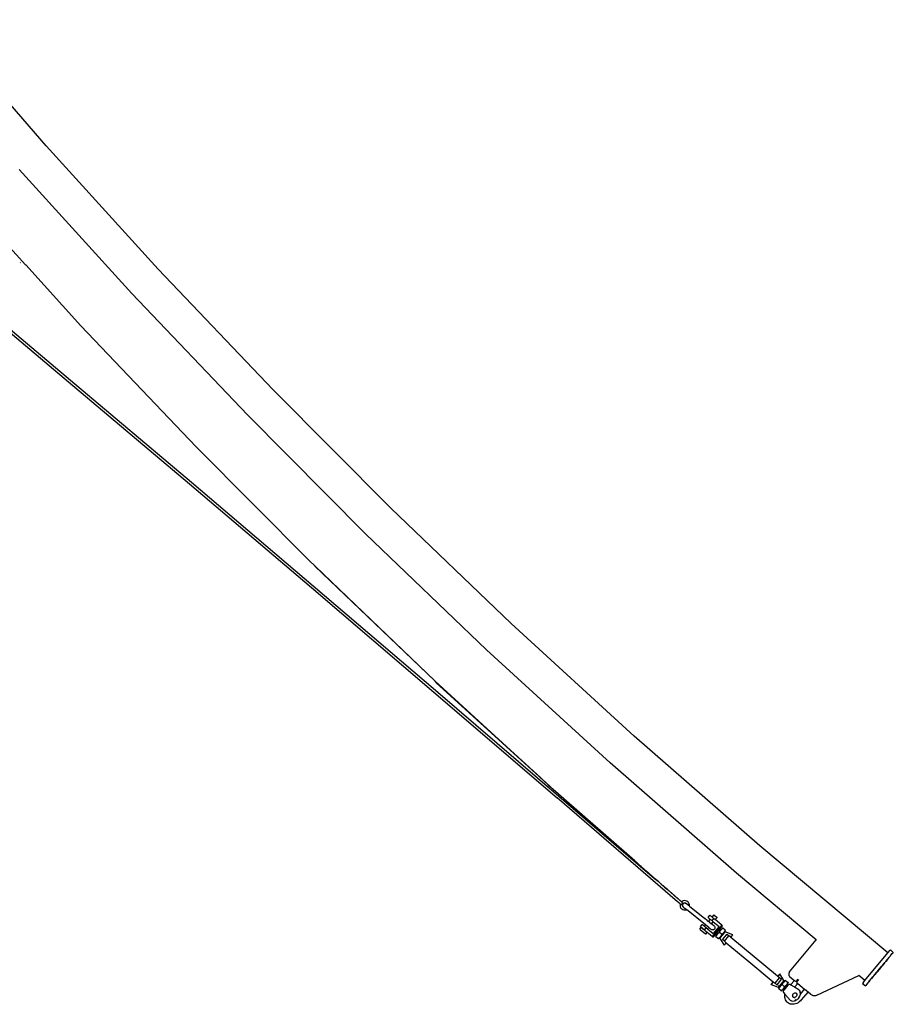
# Model space of a CAD drawing. Extents: x -34 to 137, y -113 to 116.
# Tile 3 of 4: x 64 to 122, y -102 to -37. Entities that reach past the tile are written whole.
import ezdxf

# ---------------------------------------------------------------- set-up
doc = ezdxf.new("R2010")
doc.units = 0
doc.header["$MEASUREMENT"] = 0
doc.layers.get('0').update_dxf_attribs({"linetype": 'CONTINUOUS'})

msp = doc.modelspace()

# ---------------------------------------------------------------- linework, layer by layer
for p, q in [((66.114, -44.909), (58.89, -36.579)), ((73.527, -53.072), (66.114, -44.909)), ((71.787, -54.689), (64.337, -46.486)), ((64.767, -52.79), (60.995, -48.636)), ((64.429, -52.661), (64.409, -52.639)), ((64.767, -52.79), (64.776, -52.799)), ((68.424, -56.817), (64.776, -52.799)), ((81.126, -61.062), (73.527, -53.072)), ((59.66, -53.838), (67.606, -60.52)), ((59.779, -53.728), (67.724, -60.407)), ((79.424, -62.718), (71.787, -54.689)), ((68.424, -56.817), (76.039, -64.824)), ((67.606, -60.52), (75.606, -67.281)), ((67.724, -60.407), (75.721, -67.166)), ((88.907, -68.875), (81.126, -61.062)), ((87.244, -70.57), (79.424, -62.718)), ((76.039, -64.824), (76.043, -64.828)), ((76.043, -64.828), (83.579, -72.397)), ((75.606, -67.281), (83.658, -74.122)), ((75.721, -67.166), (83.77, -74.004)), ((96.866, -76.507), (88.907, -68.875)), ((95.242, -78.24), (87.244, -70.57)), ((83.579, -72.397), (83.836, -72.654)), ((83.836, -72.654), (83.838, -72.655)), ((83.838, -72.655), (83.839, -72.656)), ((83.902, -72.717), (83.839, -72.656)), ((83.894, -72.722), (91.811, -80.303)), ((83.902, -72.717), (91.841, -80.325)), ((91.811, -80.303), (83.902, -72.717)), ((83.658, -74.122), (91.761, -81.042)), ((83.77, -74.004), (91.871, -80.921)), ((104.998, -83.953), (96.866, -76.507)), ((103.414, -85.723), (95.242, -78.24)), ((91.812, -80.304), (91.811, -80.303)), ((91.844, -80.334), (91.812, -80.304)), ((91.841, -80.325), (99.978, -87.771)), ((98.822, -86.72), (91.844, -80.334)), ((98.822, -86.72), (91.872, -80.37)), ((98.737, -86.646), (91.895, -80.409)), ((91.761, -81.042), (99.915, -88.039)), ((91.871, -80.921), (100.023, -87.916)), ((113.299, -91.211), (104.998, -83.953)), ((111.756, -93.017), (103.414, -85.723)), ((98.737, -86.646), (98.769, -86.676)), ((98.769, -86.676), (99.311, -87.169)), ((99.311, -87.169), (98.822, -86.72)), ((99.311, -87.169), (99.487, -87.33)), ((99.532, -87.37), (99.487, -87.33)), ((99.652, -87.48), (99.532, -87.37)), ((99.97, -87.768), (99.652, -87.48)), ((99.97, -87.768), (99.983, -87.782)), ((99.978, -87.771), (99.985, -87.775)), ((99.993, -87.791), (99.983, -87.782)), ((99.985, -87.775), (105.102, -92.26)), ((105.03, -92.199), (99.993, -87.791)), ((107.872, -94.901), (99.915, -88.039)), ((100.023, -87.916), (106.342, -93.359)), ((121.774, -98.285), (113.299, -91.211)), ((105.03, -92.199), (105.142, -92.297)), ((105.102, -92.26), (105.03, -92.199)), ((105.142, -92.297), (105.102, -92.26)), ((105.401, -92.524), (105.142, -92.297)), ((105.456, -92.57), (105.401, -92.524)), ((105.456, -92.572), (105.456, -92.57)), ((105.685, -92.771), (105.456, -92.572)), ((105.685, -92.771), (105.92, -92.977)), ((106.342, -93.359), (105.758, -92.853)), ((105.979, -93.028), (105.92, -92.977)), ((105.979, -93.028), (106.03, -93.074)), ((106.03, -93.074), (106.169, -93.196)), ((117.036, -97.424), (111.756, -93.017)), ((106.169, -93.196), (106.181, -93.205)), ((106.184, -93.208), (106.181, -93.205)), ((106.187, -93.211), (106.184, -93.208)), ((106.188, -93.212), (106.187, -93.211)), ((106.203, -93.225), (106.188, -93.212)), ((106.203, -93.225), (106.27, -93.283)), ((106.305, -93.314), (106.27, -93.283)), ((106.343, -93.348), (106.305, -93.314)), ((106.342, -93.359), (106.575, -93.551)), ((106.369, -93.37), (106.343, -93.348)), ((106.373, -93.374), (106.369, -93.37)), ((106.381, -93.381), (106.373, -93.374)), ((106.389, -93.387), (106.381, -93.381)), ((106.396, -93.394), (106.389, -93.387)), ((106.407, -93.403), (106.396, -93.394)), ((106.408, -93.404), (106.407, -93.403)), ((106.442, -93.434), (106.408, -93.404)), ((106.466, -93.455), (106.442, -93.434)), ((106.479, -93.467), (106.466, -93.455)), ((106.575, -93.551), (106.479, -93.467)), ((106.6, -93.572), (106.575, -93.551)), ((106.604, -93.576), (106.6, -93.572)), ((106.606, -93.577), (106.604, -93.576)), ((106.607, -93.578), (106.606, -93.577)), ((106.607, -93.578), (106.625, -93.594)), ((106.625, -93.594), (106.628, -93.597)), ((106.628, -93.597), (106.643, -93.61)), ((106.643, -93.61), (106.645, -93.612)), ((106.645, -93.612), (106.679, -93.642)), ((106.76, -93.712), (106.679, -93.642)), ((106.76, -93.712), (106.779, -93.729)), ((106.779, -93.729), (106.786, -93.735)), ((106.786, -93.735), (106.898, -93.833)), ((106.898, -93.833), (106.907, -93.841)), ((106.907, -93.841), (106.917, -93.85)), ((106.926, -93.858), (106.917, -93.85)), ((106.926, -93.859), (106.926, -93.858)), ((106.926, -93.859), (106.935, -93.866)), ((106.935, -93.868), (106.935, -93.866)), ((106.944, -93.875), (106.935, -93.868)), ((106.944, -93.877), (106.944, -93.875)), ((106.944, -93.877), (106.953, -93.883)), ((106.962, -93.892), (106.953, -93.883)), ((106.953, -93.883), (106.954, -93.886)), ((106.963, -93.895), (106.954, -93.886)), ((106.971, -93.9), (106.962, -93.892)), ((106.963, -93.895), (106.972, -93.904)), ((106.98, -93.909), (106.971, -93.9)), ((106.981, -93.913), (106.972, -93.904)), ((106.984, -93.91), (106.98, -93.909)), ((106.981, -93.913), (106.99, -93.922)), ((106.987, -93.912), (106.984, -93.91)), ((106.989, -93.915), (106.987, -93.912)), ((106.993, -93.918), (106.989, -93.915)), ((106.99, -93.922), (106.999, -93.931)), ((107.004, -93.931), (106.99, -93.922)), ((107.07, -93.984), (106.993, -93.918)), ((106.999, -93.931), (107.007, -93.94)), ((107.014, -93.94), (107.004, -93.931)), ((107.007, -93.94), (107.206, -94.105)), ((107.07, -93.984), (107.014, -93.94)), ((107.078, -93.991), (107.07, -93.984)), ((107.092, -94.004), (107.078, -93.991)), ((107.192, -94.091), (107.092, -94.004)), ((107.2, -94.097), (107.192, -94.091)), ((107.206, -94.105), (107.2, -94.097)), ((107.214, -94.111), (107.206, -94.105)), ((107.22, -94.114), (107.214, -94.111)), ((107.224, -94.12), (107.22, -94.114)), ((107.236, -94.13), (107.224, -94.12)), ((107.237, -94.13), (107.236, -94.13)), ((107.244, -94.135), (107.237, -94.13)), ((107.246, -94.137), (107.244, -94.135)), ((107.249, -94.141), (107.246, -94.137)), ((107.272, -94.161), (107.249, -94.141)), ((107.286, -94.172), (107.272, -94.161)), ((107.287, -94.174), (107.286, -94.172)), ((107.289, -94.175), (107.287, -94.174)), ((107.29, -94.178), (107.289, -94.175)), ((107.29, -94.178), (107.305, -94.189)), ((107.305, -94.189), (107.306, -94.19)), ((107.311, -94.195), (107.306, -94.19)), ((107.327, -94.208), (107.311, -94.195)), ((107.327, -94.209), (107.327, -94.208)), ((107.336, -94.216), (107.327, -94.209)), ((107.348, -94.227), (107.336, -94.216)), ((107.352, -94.23), (107.348, -94.227)), ((107.356, -94.233), (107.352, -94.23)), ((107.356, -94.234), (107.356, -94.233)), ((107.36, -94.237), (107.356, -94.234)), ((107.366, -94.242), (107.36, -94.237)), ((107.367, -94.244), (107.366, -94.242)), ((107.37, -94.246), (107.367, -94.244)), ((107.374, -94.249), (107.37, -94.246)), ((107.375, -94.25), (107.374, -94.249)), ((107.376, -94.251), (107.375, -94.25)), ((107.383, -94.258), (107.376, -94.251)), ((107.389, -94.262), (107.383, -94.258)), ((107.399, -94.271), (107.389, -94.262)), ((107.389, -94.262), (107.398, -94.271)), ((107.398, -94.271), (107.401, -94.275)), ((107.401, -94.275), (107.399, -94.271)), ((107.406, -94.277), (107.401, -94.275)), ((107.408, -94.279), (107.406, -94.277)), ((107.412, -94.283), (107.408, -94.279)), ((107.414, -94.286), (107.412, -94.283)), ((107.419, -94.289), (107.414, -94.286)), ((107.426, -94.294), (107.419, -94.289)), ((107.427, -94.295), (107.426, -94.294)), ((107.428, -94.298), (107.427, -94.295)), ((107.43, -94.299), (107.428, -94.298)), ((107.442, -94.308), (107.43, -94.299)), ((107.452, -94.318), (107.442, -94.308)), ((107.454, -94.319), (107.452, -94.318)), ((107.456, -94.321), (107.454, -94.319)), ((107.459, -94.324), (107.456, -94.321)), ((107.471, -94.334), (107.459, -94.324)), ((107.477, -94.339), (107.471, -94.334)), ((107.484, -94.345), (107.477, -94.339)), ((107.488, -94.349), (107.484, -94.345)), ((107.497, -94.357), (107.488, -94.349)), ((107.499, -94.358), (107.497, -94.357)), ((107.499, -94.359), (107.499, -94.358)), ((107.512, -94.369), (107.499, -94.359)), ((107.513, -94.371), (107.512, -94.369)), ((107.514, -94.372), (107.513, -94.371)), ((107.519, -94.376), (107.514, -94.372)), ((107.525, -94.381), (107.519, -94.376)), ((107.526, -94.383), (107.525, -94.381)), ((107.538, -94.392), (107.526, -94.383)), ((107.54, -94.395), (107.538, -94.392)), ((107.544, -94.397), (107.54, -94.395)), ((107.546, -94.399), (107.544, -94.397)), ((107.556, -94.408), (107.546, -94.399)), ((107.561, -94.413), (107.556, -94.408)), ((107.566, -94.417), (107.561, -94.413)), ((107.571, -94.422), (107.566, -94.417)), ((107.572, -94.423), (107.571, -94.422)), ((107.575, -94.424), (107.572, -94.423)), ((107.577, -94.426), (107.575, -94.424)), ((107.577, -94.428), (107.577, -94.426)), ((107.579, -94.43), (107.577, -94.428)), ((107.581, -94.432), (107.579, -94.43)), ((107.581, -94.432), (107.587, -94.436)), ((107.587, -94.436), (107.59, -94.438)), ((107.59, -94.438), (107.592, -94.44)), ((107.592, -94.44), (107.595, -94.442)), ((107.595, -94.442), (107.601, -94.447)), ((107.601, -94.447), (107.602, -94.448)), ((107.602, -94.448), (107.604, -94.45)), ((107.604, -94.45), (107.605, -94.451)), ((107.605, -94.451), (107.607, -94.453)), ((107.607, -94.453), (107.609, -94.454)), ((107.609, -94.454), (107.613, -94.458)), ((107.613, -94.458), (107.614, -94.46)), ((107.614, -94.46), (107.624, -94.467)), ((107.624, -94.467), (107.629, -94.471)), ((107.629, -94.471), (107.632, -94.474)), ((107.632, -94.474), (107.634, -94.476)), ((107.634, -94.476), (107.636, -94.479)), ((107.636, -94.479), (107.645, -94.486)), ((107.645, -94.486), (107.652, -94.491)), ((107.652, -94.491), (107.654, -94.493)), ((107.654, -94.493), (107.654, -94.494)), ((107.654, -94.494), (107.657, -94.498)), ((107.657, -94.498), (107.66, -94.498)), ((107.66, -94.498), (107.672, -94.511)), ((107.672, -94.511), (107.677, -94.514)), ((107.677, -94.514), (107.679, -94.515)), ((107.679, -94.515), (107.693, -94.528)), ((107.693, -94.528), (107.695, -94.53)), ((107.695, -94.53), (107.697, -94.532)), ((107.697, -94.532), (107.699, -94.533)), ((107.699, -94.533), (107.701, -94.534)), ((107.701, -94.534), (107.704, -94.537)), ((107.704, -94.537), (107.705, -94.539)), ((107.705, -94.539), (107.708, -94.54)), ((107.708, -94.54), (107.711, -94.543)), ((107.711, -94.543), (107.717, -94.549)), ((107.717, -94.549), (107.72, -94.552)), ((107.72, -94.552), (107.723, -94.554)), ((107.723, -94.554), (107.727, -94.559)), ((107.727, -94.559), (107.729, -94.56)), ((107.729, -94.56), (107.73, -94.561)), ((107.73, -94.561), (107.734, -94.564)), ((107.734, -94.564), (107.736, -94.566)), ((107.736, -94.566), (107.748, -94.575)), ((107.748, -94.575), (107.75, -94.578)), ((107.75, -94.578), (107.752, -94.582)), ((107.758, -94.584), (107.752, -94.582)), ((107.759, -94.586), (107.758, -94.584)), ((107.761, -94.588), (107.759, -94.586)), ((107.773, -94.599), (107.761, -94.588)), ((107.776, -94.601), (107.773, -94.599)), ((107.777, -94.602), (107.776, -94.601)), ((107.777, -94.602), (107.778, -94.604)), ((107.778, -94.604), (107.78, -94.605)), ((107.78, -94.605), (107.783, -94.607)), ((107.783, -94.607), (107.79, -94.613)), ((107.79, -94.613), (107.792, -94.615)), ((107.792, -94.615), (107.797, -94.619)), ((107.797, -94.619), (107.798, -94.619)), ((107.798, -94.619), (107.801, -94.622)), ((107.801, -94.622), (107.802, -94.625)), ((107.802, -94.625), (107.804, -94.624)), ((107.804, -94.624), (107.806, -94.627)), ((107.806, -94.627), (107.809, -94.629)), ((107.809, -94.629), (107.812, -94.633)), ((107.812, -94.633), (107.814, -94.634)), ((107.814, -94.634), (107.815, -94.635)), ((107.815, -94.635), (107.817, -94.635)), ((107.817, -94.635), (107.817, -94.636)), ((107.817, -94.636), (107.818, -94.638)), ((107.818, -94.638), (107.821, -94.641)), ((107.821, -94.641), (107.822, -94.641)), ((107.822, -94.641), (107.827, -94.646)), ((107.827, -94.646), (107.829, -94.646)), ((107.829, -94.646), (107.83, -94.648)), ((107.83, -94.648), (107.831, -94.649)), ((107.831, -94.649), (107.834, -94.651)), ((107.834, -94.651), (107.837, -94.654)), ((107.837, -94.654), (107.838, -94.655)), ((107.838, -94.655), (107.84, -94.655)), ((107.84, -94.655), (107.842, -94.657)), ((107.842, -94.657), (107.843, -94.658)), ((107.843, -94.658), (107.843, -94.66)), ((107.843, -94.66), (107.845, -94.661)), ((107.845, -94.661), (107.846, -94.662)), ((107.846, -94.662), (107.85, -94.666)), ((107.85, -94.666), (107.851, -94.667)), ((107.851, -94.667), (107.855, -94.67)), ((107.855, -94.67), (107.856, -94.671)), ((107.856, -94.671), (107.859, -94.674)), ((107.861, -94.675), (107.859, -94.674)), ((107.862, -94.676), (107.861, -94.675)), ((107.862, -94.676), (107.863, -94.677)), ((107.863, -94.677), (107.869, -94.682)), ((107.869, -94.682), (107.87, -94.683)), ((107.87, -94.683), (107.872, -94.683)), ((107.872, -94.683), (107.874, -94.685)), ((107.875, -94.904), (107.872, -94.901)), ((107.874, -94.685), (107.874, -94.686)), ((107.874, -94.686), (107.876, -94.688)), ((107.877, -94.906), (107.875, -94.904)), ((107.876, -94.688), (107.88, -94.692)), ((107.907, -94.931), (107.877, -94.906)), ((107.88, -94.692), (107.883, -94.694)), ((107.883, -94.694), (107.884, -94.695)), ((107.886, -94.697), (107.884, -94.695)), ((107.887, -94.698), (107.886, -94.697)), ((107.888, -94.699), (107.887, -94.698)), ((107.891, -94.701), (107.888, -94.699)), ((107.893, -94.702), (107.891, -94.701)), ((107.896, -94.704), (107.893, -94.702)), ((107.897, -94.706), (107.896, -94.704)), ((107.898, -94.707), (107.897, -94.706)), ((107.899, -94.708), (107.898, -94.707)), ((107.9, -94.709), (107.899, -94.708)), ((107.905, -94.713), (107.9, -94.709)), ((107.907, -94.715), (107.905, -94.713)), ((107.907, -94.716), (107.907, -94.715)), ((107.907, -94.716), (107.911, -94.718)), ((107.907, -94.931), (107.915, -94.938)), ((107.911, -94.718), (107.912, -94.72)), ((107.912, -94.72), (107.913, -94.72)), ((107.913, -94.72), (107.914, -94.721)), ((107.914, -94.721), (107.915, -94.722)), ((107.915, -94.722), (107.918, -94.724)), ((107.917, -94.94), (107.915, -94.938)), ((107.926, -94.948), (107.917, -94.94)), ((107.918, -94.724), (107.919, -94.726)), ((107.919, -94.726), (107.92, -94.727)), ((107.92, -94.727), (107.921, -94.727)), ((107.921, -94.727), (107.922, -94.729)), ((107.924, -94.73), (107.922, -94.729)), ((107.927, -94.731), (107.924, -94.73)), ((107.934, -94.955), (107.926, -94.948)), ((107.927, -94.732), (107.927, -94.731)), ((107.929, -94.734), (107.927, -94.732)), ((107.93, -94.735), (107.929, -94.734)), ((107.931, -94.737), (107.93, -94.735)), ((107.931, -94.737), (107.933, -94.738)), ((107.933, -94.738), (107.935, -94.739)), ((107.953, -94.971), (107.934, -94.955)), ((107.937, -94.741), (107.935, -94.739)), ((107.938, -94.742), (107.937, -94.741)), ((107.94, -94.744), (107.938, -94.742)), ((107.942, -94.746), (107.94, -94.744)), ((107.945, -94.748), (107.942, -94.746)), ((107.946, -94.749), (107.945, -94.748)), ((107.946, -94.749), (107.947, -94.75)), ((107.947, -94.75), (107.949, -94.751)), ((107.949, -94.751), (107.95, -94.752)), ((107.955, -94.757), (107.95, -94.752)), ((107.96, -94.977), (107.953, -94.971)), ((107.955, -94.757), (107.956, -94.758)), ((107.956, -94.758), (107.958, -94.759)), ((107.958, -94.759), (107.959, -94.76)), ((107.959, -94.76), (107.962, -94.763)), ((107.961, -94.978), (107.96, -94.977)), ((107.964, -94.98), (107.961, -94.978)), ((107.966, -94.766), (107.962, -94.763)), ((107.964, -94.981), (107.964, -94.98)), ((107.966, -94.982), (107.964, -94.981)), ((107.966, -94.766), (107.967, -94.767)), ((107.996, -95.008), (107.966, -94.982)), ((107.967, -94.767), (107.969, -94.769)), ((107.969, -94.769), (107.973, -94.772)), ((107.973, -94.772), (107.975, -94.774)), ((107.975, -94.774), (107.986, -94.783)), ((107.986, -94.783), (107.988, -94.785)), ((107.988, -94.785), (107.99, -94.787)), ((107.99, -94.787), (107.995, -94.79)), ((107.995, -94.79), (107.996, -94.792)), ((107.996, -94.792), (108.003, -94.798)), ((107.997, -95.009), (107.996, -95.008)), ((108, -95.012), (107.997, -95.009)), ((108, -95.012), (107.999, -95.014)), ((108.001, -95.014), (108, -95.012)), ((108.002, -95.013), (108, -95.012)), ((108, -95.012), (108.011, -95.021)), ((108.001, -95.014), (108.002, -95.013)), ((108.001, -95.014), (108.011, -95.023)), ((108.011, -95.023), (108.002, -95.013)), ((108.005, -94.8), (108.003, -94.798)), ((108.005, -94.8), (108.019, -94.812)), ((108.011, -95.021), (108.017, -95.027)), ((108.011, -95.023), (108.018, -95.029)), ((108.018, -95.029), (108.02, -95.03)), ((108.019, -94.812), (108.023, -94.815)), ((108.02, -95.03), (108.021, -95.031)), ((108.021, -95.031), (108.03, -95.039)), ((108.023, -94.815), (108.028, -94.82)), ((108.028, -94.82), (108.037, -94.827)), ((108.03, -95.039), (108.031, -95.04)), ((108.031, -95.04), (108.041, -95.047)), ((108.045, -95.051), (108.034, -95.087)), ((108.062, -94.849), (108.037, -94.827)), ((108.041, -95.047), (108.042, -95.048)), ((108.042, -95.048), (108.045, -95.051)), ((108.045, -95.051), (108.119, -95.114)), ((108.064, -94.851), (108.062, -94.849)), ((108.066, -94.852), (108.064, -94.851)), ((108.068, -94.854), (108.066, -94.852)), ((108.068, -94.855), (108.068, -94.854)), ((108.068, -94.855), (108.08, -94.865)), ((108.089, -94.873), (108.08, -94.865)), ((108.105, -94.886), (108.089, -94.873)), ((108.106, -94.887), (108.105, -94.886)), ((108.109, -94.889), (108.106, -94.887)), ((108.109, -94.889), (108.135, -94.912)), ((108.119, -95.114), (108.223, -94.988)), ((108.161, -94.887), (108.135, -94.912)), ((108.135, -94.912), (108.223, -94.988)), ((108.233, -94.85), (108.161, -94.887)), ((108.221, -95.042), (108.199, -95.076)), ((108.223, -95.042), (108.201, -95.076)), ((108.229, -95.053), (108.208, -95.086)), ((108.223, -95.042), (108.221, -95.042)), ((108.251, -95.015), (108.223, -95.042)), ((108.256, -95.026), (108.229, -95.053)), ((108.312, -94.832), (108.233, -94.85)), ((108.252, -95.015), (108.251, -95.015)), ((108.286, -94.996), (108.252, -95.015)), ((108.29, -95.007), (108.256, -95.026)), ((108.286, -94.996), (108.288, -94.996)), ((108.326, -94.987), (108.288, -94.996)), ((108.328, -94.998), (108.29, -95.007)), ((108.393, -94.836), (108.312, -94.832)), ((108.326, -94.987), (108.328, -94.988)), ((108.366, -94.989), (108.328, -94.988)), ((108.367, -94.999), (108.328, -94.998)), ((108.404, -95.001), (108.366, -94.989)), ((108.369, -94.999), (108.367, -94.999)), ((108.368, -94.999), (108.369, -94.999)), ((108.369, -94.999), (108.404, -95.01)), ((108.395, -94.836), (108.393, -94.836)), ((108.47, -94.86), (108.395, -94.836)), ((108.438, -95.023), (108.404, -95.001)), ((108.406, -95.01), (108.404, -95.01)), ((108.406, -95.01), (108.437, -95.03)), ((108.437, -95.03), (108.439, -95.03)), ((108.462, -95.048), (108.438, -95.023)), ((108.439, -95.03), (108.445, -95.036)), ((108.445, -95.036), (108.462, -95.048)), ((108.466, -95.053), (108.462, -95.048)), ((108.644, -95.195), (108.466, -95.053)), ((108.47, -94.86), (108.472, -94.861)), ((108.538, -94.904), (108.472, -94.861)), ((108.538, -94.904), (108.54, -94.904)), ((108.593, -94.963), (108.54, -94.904)), ((108.595, -94.964), (108.593, -94.963)), ((108.63, -95.035), (108.595, -94.964)), ((108.648, -95.114), (108.63, -95.035)), ((108.632, -95.036), (108.63, -95.035)), ((108.65, -95.115), (108.632, -95.036)), ((108.034, -95.087), (108.03, -95.168)), ((108.03, -95.168), (108.048, -95.247)), ((108.048, -95.247), (108.085, -95.319)), ((108.085, -95.319), (108.14, -95.379)), ((108.14, -95.379), (108.208, -95.422)), ((108.187, -95.114), (108.185, -95.155)), ((108.185, -95.155), (108.194, -95.194)), ((108.199, -95.076), (108.187, -95.114)), ((108.189, -95.115), (108.187, -95.155)), ((108.187, -95.155), (108.196, -95.194)), ((108.201, -95.076), (108.189, -95.115)), ((108.194, -95.194), (108.196, -95.194)), ((108.196, -95.194), (108.213, -95.23)), ((108.198, -95.123), (108.197, -95.162)), ((108.197, -95.162), (108.206, -95.199)), ((108.208, -95.086), (108.198, -95.123)), ((108.206, -95.199), (108.225, -95.233)), ((108.208, -95.422), (108.285, -95.446)), ((108.213, -95.23), (108.215, -95.23)), ((108.215, -95.23), (108.24, -95.26)), ((108.225, -95.233), (108.252, -95.261)), ((108.24, -95.26), (108.242, -95.26)), ((108.242, -95.26), (108.274, -95.281)), ((108.252, -95.261), (108.274, -95.281)), ((108.274, -95.281), (108.276, -95.282)), ((108.276, -95.282), (108.279, -95.283)), ((108.279, -95.283), (108.458, -95.426)), ((108.285, -95.446), (108.287, -95.447)), ((108.287, -95.447), (108.366, -95.45)), ((108.366, -95.45), (108.368, -95.45)), ((108.368, -95.45), (108.445, -95.432)), ((108.445, -95.432), (108.447, -95.433)), ((108.447, -95.433), (108.458, -95.426)), ((108.447, -95.433), (108.459, -95.427)), ((108.458, -95.426), (108.459, -95.427)), ((109.723, -96.44), (108.459, -95.427)), ((108.644, -95.195), (108.648, -95.114)), ((108.646, -95.195), (108.644, -95.195)), ((108.646, -95.195), (108.65, -95.115)), ((108.646, -95.197), (108.646, -95.195)), ((108.646, -95.195), (109.658, -96.008)), ((109.66, -96.009), (109.658, -96.008)), ((109.818, -96.136), (109.66, -96.009)), ((109.82, -96.136), (109.818, -96.136)), ((109.82, -96.136), (109.913, -96.211)), ((109.883, -95.946), (110.006, -95.799)), ((109.892, -95.954), (109.883, -95.946)), ((109.892, -95.954), (109.919, -95.976)), ((109.91, -96.216), (109.913, -96.211)), ((109.913, -96.211), (110.031, -96.07)), ((109.966, -96.255), (109.913, -96.211)), ((109.919, -95.976), (110.031, -96.07)), ((109.966, -96.255), (110.114, -96.373)), ((110.006, -95.799), (110.015, -95.806)), ((110.041, -95.828), (110.015, -95.806)), ((110.149, -96.168), (110.031, -96.07)), ((110.041, -95.828), (110.084, -95.864)), ((110.084, -95.864), (110.139, -95.91)), ((110.14, -95.91), (110.084, -95.864)), ((110.114, -96.373), (110.229, -96.235)), ((110.139, -95.91), (110.154, -95.922)), ((110.154, -95.922), (110.14, -95.91)), ((110.149, -96.168), (110.272, -96.021)), ((110.149, -96.168), (110.229, -96.235)), ((110.154, -95.922), (110.277, -95.775)), ((110.154, -95.922), (110.158, -95.925)), ((110.183, -95.946), (110.158, -95.925)), ((110.203, -95.963), (110.183, -95.946)), ((110.227, -95.983), (110.203, -95.963)), ((110.253, -96.005), (110.227, -95.983)), ((110.229, -96.235), (110.607, -96.55)), ((110.253, -96.005), (110.272, -96.021)), ((110.278, -96.026), (110.272, -96.021)), ((110.277, -95.775), (110.281, -95.778)), ((110.323, -96.063), (110.278, -96.026)), ((110.281, -95.778), (110.29, -95.786)), ((110.29, -95.786), (110.462, -95.928)), ((110.339, -96.076), (110.323, -96.063)), ((110.339, -96.076), (110.349, -96.084)), ((110.349, -96.084), (110.352, -96.087)), ((110.352, -96.087), (110.475, -95.939)), ((110.787, -96.45), (110.352, -96.087)), ((110.462, -95.928), (110.471, -95.937)), ((110.475, -95.939), (110.471, -95.937)), ((109.33, -96.71), (109.418, -96.605)), ((109.337, -96.716), (109.33, -96.71)), ((109.337, -96.716), (109.357, -96.732)), ((109.357, -96.732), (109.719, -97.034)), ((109.374, -96.557), (109.497, -96.41)), ((109.383, -96.565), (109.374, -96.557)), ((109.522, -96.681), (109.383, -96.565)), ((109.418, -96.605), (109.425, -96.61)), ((109.517, -96.687), (109.425, -96.61)), ((109.497, -96.41), (109.506, -96.417)), ((109.533, -96.44), (109.506, -96.417)), ((109.517, -96.687), (109.522, -96.681)), ((109.52, -96.69), (109.517, -96.687)), ((109.546, -96.711), (109.52, -96.69)), ((109.64, -96.779), (109.522, -96.681)), ((109.533, -96.44), (109.576, -96.475)), ((109.564, -96.727), (109.546, -96.711)), ((109.566, -96.728), (109.564, -96.727)), ((109.59, -96.748), (109.566, -96.728)), ((109.63, -96.521), (109.576, -96.475)), ((109.645, -96.533), (109.576, -96.475)), ((109.615, -96.769), (109.59, -96.748)), ((109.641, -96.791), (109.615, -96.769)), ((109.645, -96.533), (109.63, -96.521)), ((109.64, -96.779), (109.763, -96.632)), ((109.72, -96.846), (109.64, -96.779)), ((109.665, -96.811), (109.641, -96.791)), ((109.645, -96.533), (109.723, -96.44)), ((109.648, -96.536), (109.645, -96.533)), ((109.674, -96.557), (109.648, -96.536)), ((109.665, -96.811), (109.667, -96.812)), ((109.667, -96.812), (109.686, -96.828)), ((109.694, -96.574), (109.674, -96.557)), ((109.711, -96.849), (109.686, -96.828)), ((109.718, -96.594), (109.694, -96.574)), ((109.714, -96.852), (109.711, -96.849)), ((109.714, -96.852), (109.72, -96.846)), ((109.714, -96.852), (109.755, -96.886)), ((109.744, -96.616), (109.718, -96.594)), ((110.156, -97.209), (109.72, -96.846)), ((109.924, -96.601), (109.723, -96.44)), ((109.726, -97.039), (109.813, -96.934)), ((109.763, -96.632), (109.744, -96.616)), ((109.787, -96.912), (109.755, -96.886)), ((109.769, -96.637), (109.763, -96.632)), ((109.814, -96.674), (109.769, -96.637)), ((109.807, -96.929), (109.787, -96.912)), ((109.813, -96.934), (109.807, -96.929)), ((109.83, -96.687), (109.814, -96.674)), ((109.83, -96.687), (109.839, -96.695)), ((109.839, -96.695), (109.843, -96.698)), ((109.843, -96.698), (109.924, -96.601)), ((109.843, -96.698), (110.221, -97.013)), ((109.924, -96.601), (110.005, -96.664)), ((110.005, -96.664), (110.007, -96.667)), ((110.008, -96.667), (110.007, -96.667)), ((110.011, -96.669), (110.008, -96.667)), ((110.011, -96.669), (110.069, -96.717)), ((110.069, -96.717), (110.091, -96.734)), ((110.091, -96.734), (110.081, -96.724)), ((110.124, -96.754), (110.091, -96.734)), ((110.193, -96.436), (110.114, -96.373)), ((110.161, -96.765), (110.124, -96.754)), ((110.787, -96.45), (110.156, -97.209)), ((110.2, -96.766), (110.161, -96.765)), ((110.194, -96.436), (110.193, -96.436)), ((110.194, -96.436), (110.254, -96.485)), ((110.238, -96.757), (110.2, -96.766)), ((110.607, -96.55), (110.221, -97.013)), ((110.272, -96.738), (110.238, -96.757)), ((110.276, -96.502), (110.254, -96.485)), ((110.3, -96.711), (110.272, -96.738)), ((110.276, -96.502), (110.303, -96.53)), ((110.32, -96.678), (110.3, -96.711)), ((110.303, -96.53), (110.322, -96.564)), ((110.33, -96.641), (110.32, -96.678)), ((110.322, -96.564), (110.331, -96.602)), ((110.331, -96.602), (110.33, -96.641)), ((110.493, -96.921), (110.408, -97.024)), ((110.651, -96.732), (110.493, -96.921)), ((110.496, -97.052), (110.553, -96.992)), ((110.526, -97.016), (110.551, -96.986)), ((110.551, -96.986), (110.61, -96.915)), ((110.553, -96.992), (110.629, -96.931)), ((110.61, -96.915), (110.632, -96.889)), ((110.629, -96.931), (110.676, -96.845)), ((110.789, -97.063), (110.629, -96.931)), ((110.632, -96.889), (110.667, -96.847)), ((110.651, -96.732), (110.666, -96.715)), ((110.666, -96.715), (110.67, -96.709)), ((110.667, -96.847), (110.669, -96.844)), ((110.669, -96.844), (110.695, -96.813)), ((110.67, -96.709), (110.846, -96.499)), ((110.67, -96.709), (110.737, -96.765)), ((110.676, -96.845), (110.695, -96.813)), ((110.695, -96.813), (110.723, -96.78)), ((110.709, -97.261), (110.965, -96.955)), ((110.723, -96.78), (110.724, -96.778)), ((110.724, -96.778), (110.727, -96.775)), ((110.732, -96.77), (110.727, -96.775)), ((110.737, -96.765), (110.732, -96.769)), ((110.732, -96.77), (110.732, -96.769)), ((110.737, -96.765), (110.751, -96.75)), ((110.747, -96.752), (110.737, -96.765)), ((110.747, -96.752), (110.751, -96.746)), ((110.751, -96.75), (110.782, -96.718)), ((110.772, -96.721), (110.751, -96.746)), ((110.751, -96.746), (110.751, -96.75)), ((110.772, -96.721), (110.831, -96.65)), ((110.782, -96.718), (110.858, -96.657)), ((110.787, -96.45), (110.837, -96.491)), ((110.865, -97.002), (110.789, -97.063)), ((110.83, -97.054), (110.893, -96.978)), ((110.831, -96.65), (110.839, -96.641)), ((110.837, -96.491), (110.846, -96.499)), ((110.843, -96.645), (110.839, -96.641)), ((110.858, -96.657), (110.843, -96.645)), ((111.017, -96.79), (110.858, -96.657)), ((110.893, -96.978), (110.865, -97.002)), ((110.908, -96.96), (110.893, -96.978)), ((110.922, -96.942), (110.908, -96.959)), ((110.908, -96.959), (110.908, -96.96)), ((110.922, -96.942), (110.929, -96.934)), ((110.924, -96.92), (110.935, -96.929)), ((110.927, -96.916), (110.949, -96.911)), ((110.929, -96.934), (110.931, -96.932)), ((110.929, -96.934), (110.93, -96.933)), ((110.93, -96.933), (110.931, -96.932)), ((110.935, -96.929), (110.931, -96.932)), ((110.935, -96.929), (110.944, -96.917)), ((110.937, -96.932), (110.948, -96.94)), ((110.937, -96.97), (110.939, -96.968)), ((110.945, -96.916), (110.944, -96.917)), ((110.945, -96.916), (110.949, -96.911)), ((110.949, -96.921), (110.948, -96.94)), ((110.948, -96.94), (110.948, -96.95)), ((110.948, -96.94), (110.965, -96.955)), ((110.949, -96.911), (110.95, -96.91)), ((110.949, -96.911), (110.949, -96.919)), ((110.971, -96.875), (110.95, -96.91)), ((110.969, -96.886), (110.95, -96.91)), ((110.977, -96.888), (110.95, -96.91)), ((110.965, -96.955), (111.017, -96.892)), ((110.969, -96.886), (111.029, -96.815)), ((111.017, -96.79), (110.971, -96.875)), ((111.008, -96.881), (110.977, -96.888)), ((111.023, -96.885), (111.008, -96.881)), ((111.032, -96.802), (111.017, -96.79)), ((111.017, -96.892), (111.023, -96.885)), ((111.521, -97.084), (111.023, -96.885)), ((111.029, -96.815), (111.037, -96.806)), ((111.037, -96.806), (111.032, -96.802)), ((109.719, -97.034), (109.726, -97.039)), ((110.156, -97.209), (110.205, -97.25)), ((110.214, -97.257), (110.205, -97.25)), ((110.214, -97.257), (110.39, -97.046)), ((110.39, -97.179), (110.383, -97.189)), ((110.383, -97.189), (110.387, -97.192)), ((110.387, -97.192), (110.401, -97.205)), ((110.394, -97.041), (110.39, -97.046)), ((110.39, -97.046), (110.456, -97.101)), ((110.39, -97.179), (110.413, -97.152)), ((110.394, -97.041), (110.408, -97.024)), ((110.401, -97.205), (110.448, -97.119)), ((110.401, -97.205), (110.561, -97.337)), ((110.449, -97.108), (110.413, -97.152)), ((110.448, -97.119), (110.459, -97.104)), ((110.456, -97.101), (110.449, -97.108)), ((110.456, -97.101), (110.474, -97.079)), ((110.456, -97.101), (110.459, -97.104)), ((110.459, -97.104), (110.496, -97.052)), ((110.474, -97.079), (110.475, -97.078)), ((110.475, -97.078), (110.496, -97.052)), ((110.496, -97.052), (110.525, -97.017)), ((110.526, -97.016), (110.525, -97.017)), ((110.561, -97.337), (110.576, -97.35)), ((110.562, -97.337), (110.561, -97.337)), ((110.562, -97.337), (110.637, -97.276)), ((110.576, -97.35), (110.58, -97.353)), ((110.588, -97.344), (110.58, -97.353)), ((110.647, -97.273), (110.588, -97.344)), ((110.637, -97.276), (110.65, -97.263)), ((110.647, -97.273), (110.653, -97.266)), ((110.648, -97.262), (110.65, -97.263)), ((110.694, -97.217), (110.65, -97.263)), ((110.65, -97.263), (110.653, -97.266)), ((110.651, -97.28), (110.65, -97.312)), ((110.65, -97.312), (110.656, -97.326)), ((110.657, -97.269), (110.651, -97.28)), ((110.672, -97.243), (110.653, -97.266)), ((110.653, -97.266), (110.657, -97.269)), ((110.656, -97.326), (110.662, -97.319)), ((110.656, -97.326), (110.942, -97.78)), ((110.657, -97.269), (110.684, -97.292)), ((110.66, -97.262), (110.658, -97.266)), ((110.662, -97.319), (110.684, -97.292)), ((110.668, -97.24), (110.668, -97.238)), ((110.673, -97.242), (110.672, -97.243)), ((110.674, -97.24), (110.673, -97.242)), ((110.694, -97.217), (110.674, -97.24)), ((110.681, -97.245), (110.675, -97.246)), ((110.684, -97.292), (110.709, -97.261)), ((110.694, -97.217), (110.698, -97.212)), ((110.742, -97.149), (110.698, -97.212)), ((110.727, -97.177), (110.698, -97.212)), ((110.716, -97.235), (110.718, -97.233)), ((110.718, -97.233), (110.72, -97.231)), ((110.749, -97.15), (110.727, -97.177)), ((110.789, -97.063), (110.742, -97.149)), ((110.745, -97.2), (110.75, -97.195)), ((110.757, -97.141), (110.749, -97.15)), ((110.798, -97.092), (110.757, -97.141)), ((110.779, -97.16), (110.784, -97.154)), ((110.808, -97.079), (110.798, -97.092)), ((110.83, -97.054), (110.808, -97.079)), ((110.816, -97.116), (110.82, -97.11)), ((110.871, -97.364), (110.835, -97.405)), ((110.835, -97.405), (110.849, -97.417)), ((110.963, -97.512), (110.849, -97.417)), ((110.871, -97.364), (110.872, -97.362)), ((110.873, -97.36), (110.872, -97.362)), ((110.873, -97.36), (111.096, -97.092)), ((110.886, -97.032), (110.89, -97.027)), ((110.963, -97.512), (111.261, -97.154)), ((110.963, -97.512), (111.082, -97.611)), ((111.027, -97.678), (111.077, -97.619)), ((111.082, -97.611), (111.077, -97.619)), ((111.077, -97.619), (112.571, -98.864)), ((111.082, -97.611), (112.577, -98.857)), ((111.106, -97.082), (111.096, -97.092)), ((111.106, -97.082), (111.11, -97.076)), ((111.11, -97.076), (111.134, -97.047)), ((111.11, -97.076), (111.117, -97.081)), ((111.122, -97.085), (111.136, -97.098)), ((111.148, -97.059), (111.134, -97.047)), ((111.261, -97.154), (111.148, -97.059)), ((111.38, -97.253), (111.261, -97.154)), ((111.437, -97.186), (111.38, -97.253)), ((111.391, -97.262), (111.38, -97.253)), ((111.381, -97.253), (111.437, -97.186)), ((111.381, -97.253), (111.391, -97.262)), ((114.476, -99.832), (111.391, -97.262)), ((111.437, -97.186), (111.482, -97.131)), ((111.482, -97.131), (111.511, -97.096)), ((111.511, -97.096), (111.521, -97.084)), ((115.267, -99.546), (117.036, -97.424)), ((117.036, -97.424), (117.044, -97.413)), ((110.942, -97.78), (110.952, -97.768)), ((110.952, -97.768), (110.981, -97.733)), ((110.981, -97.733), (111.027, -97.678)), ((120.253, -100.108), (121.774, -98.285)), ((121.774, -98.285), (121.918, -98.114)), ((121.936, -98.092), (121.918, -98.114)), ((121.936, -98.092), (122.128, -98.253)), ((122.059, -98.336), (122.11, -98.274)), ((122.11, -98.274), (122.111, -98.274)), ((122.111, -98.274), (122.128, -98.253)), ((112.571, -98.864), (112.576, -98.858)), ((112.571, -98.864), (112.583, -98.862)), ((112.576, -98.858), (112.577, -98.857)), ((112.577, -98.857), (112.583, -98.862)), ((112.583, -98.862), (114.188, -100.199)), ((121.556, -98.936), (121.495, -99.009)), ((121.5, -99.007), (121.562, -98.933)), ((121.627, -98.852), (121.556, -98.936)), ((121.562, -98.933), (121.631, -98.85)), ((121.716, -98.745), (121.627, -98.852)), ((121.631, -98.85), (121.721, -98.742)), ((121.742, -98.713), (121.716, -98.745)), ((121.721, -98.742), (121.742, -98.713)), ((121.742, -98.713), (121.746, -98.712)), ((121.837, -98.6), (121.746, -98.712)), ((121.84, -98.599), (121.837, -98.6)), ((121.86, -98.575), (121.84, -98.599)), ((121.856, -98.577), (121.84, -98.599)), ((121.908, -98.515), (121.856, -98.577)), ((121.86, -98.575), (121.908, -98.515)), ((121.908, -98.515), (121.91, -98.514)), ((121.953, -98.463), (121.91, -98.514)), ((121.91, -98.514), (121.952, -98.463)), ((121.952, -98.463), (121.967, -98.446)), ((121.967, -98.446), (121.953, -98.463)), ((121.971, -98.44), (121.967, -98.446)), ((121.971, -98.44), (121.974, -98.438)), ((121.974, -98.438), (122.057, -98.337)), ((122.057, -98.337), (122.059, -98.336)), ((115.235, -99.598), (115.224, -99.626)), ((115.249, -99.571), (115.235, -99.598)), ((115.267, -99.546), (115.249, -99.571)), ((121.023, -99.574), (120.913, -99.707)), ((120.917, -99.705), (121.029, -99.571)), ((121.055, -99.536), (121.023, -99.574)), ((121.029, -99.571), (121.06, -99.534)), ((121.055, -99.536), (121.203, -99.359)), ((121.209, -99.356), (121.06, -99.534)), ((121.203, -99.359), (121.352, -99.18)), ((121.357, -99.178), (121.209, -99.356)), ((121.383, -99.143), (121.352, -99.18)), ((121.357, -99.178), (121.389, -99.14)), ((121.495, -99.009), (121.383, -99.143)), ((121.389, -99.14), (121.5, -99.007)), ((114.188, -100.199), (114.058, -100.356)), ((114.188, -100.199), (114.307, -100.298)), ((114.307, -100.298), (114.606, -99.94)), ((114.444, -100.394), (114.701, -100.085)), ((114.487, -99.841), (114.476, -99.832)), ((114.588, -99.719), (114.487, -99.841)), ((114.606, -99.94), (114.487, -99.841)), ((114.805, -100.218), (114.577, -100.492)), ((114.588, -99.719), (114.617, -99.684)), ((114.719, -100.035), (114.606, -99.94)), ((114.617, -99.684), (114.627, -99.672)), ((114.9, -100.104), (114.627, -99.672)), ((114.677, -100.065), (114.701, -100.085)), ((114.695, -100.032), (114.725, -100.057)), ((114.701, -100.085), (114.725, -100.057)), ((114.734, -100.047), (114.719, -100.035)), ((114.725, -100.057), (114.734, -100.047)), ((114.805, -100.218), (114.807, -100.217)), ((114.814, -100.208), (114.807, -100.217)), ((114.814, -100.208), (114.828, -100.191)), ((114.826, -100.303), (114.857, -100.258)), ((114.828, -100.191), (114.845, -100.171)), ((114.828, -100.191), (114.855, -100.214)), ((114.857, -100.258), (114.831, -100.288)), ((114.838, -100.235), (114.851, -100.219)), ((114.845, -100.171), (114.847, -100.169)), ((114.852, -100.163), (114.847, -100.169)), ((114.855, -100.214), (114.851, -100.219)), ((114.894, -100.112), (114.852, -100.163)), ((114.852, -100.163), (114.868, -100.177)), ((114.853, -100.254), (114.858, -100.246)), ((114.853, -100.254), (114.853, -100.254)), ((114.855, -100.214), (114.865, -100.212)), ((114.857, -100.258), (114.861, -100.254)), ((114.858, -100.246), (114.873, -100.229)), ((114.864, -100.251), (114.859, -100.259)), ((114.863, -100.25), (114.861, -100.254)), ((114.863, -100.25), (114.87, -100.242)), ((114.87, -100.242), (114.875, -100.236)), ((114.873, -100.229), (114.875, -100.228)), ((114.875, -100.228), (114.879, -100.223)), ((114.875, -100.236), (114.88, -100.23)), ((114.895, -100.212), (114.88, -100.23)), ((114.887, -100.192), (114.897, -100.2)), ((114.889, -100.207), (114.893, -100.206)), ((114.891, -100.209), (114.893, -100.206)), ((114.893, -100.206), (114.897, -100.2)), ((114.894, -100.112), (114.9, -100.104)), ((114.895, -100.212), (114.897, -100.21)), ((114.897, -100.2), (114.908, -100.178)), ((114.897, -100.2), (114.901, -100.204)), ((114.901, -100.204), (114.897, -100.21)), ((114.897, -100.21), (114.901, -100.208)), ((114.901, -100.209), (114.899, -100.212)), ((114.91, -100.127), (114.9, -100.104)), ((114.923, -100.179), (114.901, -100.204)), ((114.901, -100.208), (114.901, -100.204)), ((114.901, -100.204), (114.904, -100.206)), ((114.904, -100.206), (114.901, -100.209)), ((114.901, -100.208), (114.904, -100.206)), ((114.901, -100.209), (114.901, -100.208)), ((114.901, -100.213), (114.901, -100.209)), ((114.926, -100.183), (114.904, -100.206)), ((114.904, -100.206), (114.906, -100.207)), ((114.908, -100.178), (114.91, -100.127)), ((114.982, -100.108), (114.923, -100.179)), ((114.926, -100.183), (114.932, -100.176)), ((114.932, -100.176), (115.009, -100.115)), ((114.982, -100.108), (114.989, -100.099)), ((114.989, -100.099), (114.994, -100.102)), ((114.994, -100.102), (115.009, -100.115)), ((115.009, -100.115), (115.168, -100.248)), ((115.168, -100.248), (115.122, -100.333)), ((115.168, -100.248), (115.183, -100.26)), ((115.179, -100.273), (115.187, -100.263)), ((115.183, -100.26), (115.187, -100.263)), ((115.217, -99.656), (115.213, -99.686)), ((115.213, -99.686), (115.214, -99.717)), ((115.214, -99.717), (115.219, -99.747)), ((115.224, -99.626), (115.217, -99.656)), ((115.219, -99.747), (115.228, -99.776)), ((115.228, -99.776), (115.24, -99.804)), ((115.24, -99.804), (115.256, -99.83)), ((115.256, -99.83), (115.275, -99.854)), ((115.275, -99.854), (115.297, -99.875)), ((115.297, -99.875), (115.585, -100.115)), ((115.342, -100.404), (115.585, -100.115)), ((115.585, -100.115), (115.665, -100.181)), ((115.679, -100.164), (115.677, -100.163)), ((115.746, -100.22), (115.679, -100.164)), ((115.698, -100.18), (115.833, -100.02)), ((115.719, -100.198), (115.854, -100.038)), ((115.719, -100.227), (115.726, -100.233)), ((115.726, -100.204), (115.861, -100.044)), ((115.732, -100.237), (115.811, -100.304)), ((115.733, -100.21), (115.868, -100.05)), ((115.74, -100.216), (115.875, -100.056)), ((115.747, -100.222), (115.746, -100.22)), ((117.078, -101.077), (119.85, -99.772)), ((119.85, -99.772), (119.863, -99.766)), ((120.253, -100.108), (119.85, -99.772)), ((120.161, -100.218), (120.109, -100.281)), ((120.161, -100.218), (120.253, -100.108)), ((120.46, -100.251), (120.445, -100.269)), ((120.445, -100.269), (120.459, -100.252)), ((120.459, -100.252), (120.502, -100.2)), ((120.502, -100.2), (120.46, -100.251)), ((120.504, -100.199), (120.502, -100.2)), ((120.504, -100.199), (120.556, -100.137)), ((120.552, -100.139), (120.504, -100.199)), ((120.572, -100.116), (120.552, -100.139)), ((120.556, -100.137), (120.572, -100.116)), ((120.572, -100.116), (120.575, -100.115)), ((120.575, -100.115), (120.666, -100.003)), ((120.67, -100.001), (120.666, -100.003)), ((120.696, -99.97), (120.67, -100.001)), ((120.67, -100.001), (120.691, -99.972)), ((120.781, -99.865), (120.691, -99.972)), ((120.696, -99.97), (120.785, -99.863)), ((120.85, -99.781), (120.781, -99.865)), ((120.785, -99.863), (120.856, -99.779)), ((120.913, -99.707), (120.85, -99.781)), ((120.856, -99.779), (120.917, -99.705)), ((114.048, -100.368), (114.058, -100.356)), ((114.048, -100.368), (114.522, -100.558)), ((114.307, -100.298), (114.403, -100.378)), ((114.403, -100.378), (114.404, -100.378)), ((114.422, -100.393), (114.404, -100.378)), ((114.404, -100.378), (114.421, -100.393)), ((114.421, -100.393), (114.435, -100.405)), ((114.435, -100.405), (114.422, -100.393)), ((114.444, -100.394), (114.429, -100.381)), ((114.435, -100.405), (114.444, -100.394)), ((114.535, -100.47), (114.516, -100.454)), ((114.522, -100.558), (114.529, -100.55)), ((114.522, -100.558), (114.546, -100.563)), ((114.529, -100.55), (114.571, -100.5)), ((114.541, -100.637), (114.533, -100.647)), ((114.537, -100.65), (114.533, -100.647)), ((114.552, -100.662), (114.537, -100.65)), ((114.6, -100.566), (114.541, -100.637)), ((114.546, -100.563), (114.596, -100.553)), ((114.552, -100.662), (114.598, -100.577)), ((114.712, -100.795), (114.552, -100.662)), ((114.576, -100.494), (114.571, -100.5)), ((114.587, -100.514), (114.571, -100.5)), ((114.576, -100.494), (114.577, -100.492)), ((114.616, -100.537), (114.596, -100.521)), ((114.596, -100.553), (114.616, -100.537)), ((114.598, -100.577), (114.604, -100.569)), ((114.621, -100.541), (114.6, -100.566)), ((114.623, -100.543), (114.604, -100.569)), ((114.616, -100.537), (114.621, -100.533)), ((114.621, -100.541), (114.616, -100.537)), ((114.621, -100.533), (114.621, -100.532)), ((114.621, -100.541), (114.626, -100.536)), ((114.621, -100.541), (114.624, -100.54)), ((114.623, -100.543), (114.621, -100.541)), ((114.624, -100.54), (114.623, -100.543)), ((114.625, -100.545), (114.623, -100.543)), ((114.624, -100.54), (114.626, -100.536)), ((114.627, -100.537), (114.624, -100.54)), ((114.624, -100.54), (114.629, -100.539)), ((114.64, -100.519), (114.626, -100.536)), ((114.634, -100.517), (114.635, -100.515)), ((114.64, -100.519), (114.639, -100.522)), ((114.646, -100.51), (114.64, -100.519)), ((114.646, -100.51), (114.653, -100.503)), ((114.653, -100.503), (114.659, -100.495)), ((114.655, -100.492), (114.658, -100.489)), ((114.659, -100.495), (114.662, -100.492)), ((114.662, -100.492), (114.704, -100.45)), ((114.691, -100.457), (114.662, -100.492)), ((114.668, -100.438), (114.664, -100.443)), ((114.683, -100.458), (114.687, -100.454)), ((114.701, -100.443), (114.691, -100.457)), ((114.701, -100.443), (114.721, -100.421)), ((114.704, -100.45), (114.78, -100.388)), ((114.712, -100.795), (114.788, -100.734)), ((114.726, -100.808), (114.712, -100.795)), ((114.716, -100.418), (114.72, -100.413)), ((114.797, -100.329), (114.721, -100.421)), ((114.73, -100.811), (114.726, -100.808)), ((114.738, -100.802), (114.73, -100.811)), ((114.738, -100.354), (114.734, -100.36)), ((114.738, -100.802), (114.761, -100.774)), ((114.752, -100.375), (114.757, -100.369)), ((114.798, -100.731), (114.761, -100.774)), ((114.775, -100.31), (114.77, -100.316)), ((114.78, -100.388), (114.826, -100.303)), ((114.78, -100.388), (114.939, -100.521)), ((114.788, -100.734), (114.816, -100.704)), ((114.793, -100.326), (114.789, -100.331)), ((114.82, -100.302), (114.797, -100.329)), ((114.798, -100.731), (114.818, -100.706)), ((114.816, -100.704), (114.818, -100.701)), ((114.818, -100.706), (114.816, -100.704)), ((114.818, -100.701), (114.821, -100.699)), ((114.818, -100.706), (114.823, -100.7)), ((114.818, -100.701), (114.818, -100.706)), ((114.884, -100.76), (114.818, -100.706)), ((114.82, -100.302), (114.831, -100.288)), ((114.837, -100.683), (114.821, -100.699)), ((114.823, -100.7), (114.837, -100.683)), ((114.837, -100.683), (114.844, -100.674)), ((114.893, -100.607), (114.844, -100.674)), ((114.844, -100.674), (114.859, -100.658)), ((114.849, -100.82), (114.848, -100.871)), ((114.848, -100.871), (114.864, -100.902)), ((114.875, -100.77), (114.849, -100.82)), ((114.859, -100.656), (114.888, -100.623)), ((114.859, -100.656), (114.859, -100.658)), ((114.864, -100.902), (114.964, -101.016)), ((114.884, -100.76), (114.875, -100.77)), ((115.164, -100.423), (114.884, -100.76)), ((114.888, -100.622), (114.899, -100.608)), ((114.888, -100.622), (114.888, -100.623)), ((114.939, -100.521), (114.893, -100.607)), ((114.899, -100.608), (114.914, -100.591)), ((114.914, -100.591), (114.921, -100.582)), ((114.922, -100.581), (114.921, -100.582)), ((114.922, -100.581), (114.958, -100.539)), ((115.015, -100.46), (114.939, -100.521)), ((114.995, -100.494), (114.958, -100.539)), ((114.995, -100.494), (115.017, -100.466)), ((115.056, -100.418), (115.015, -100.46)), ((115.017, -100.466), (115.029, -100.453)), ((115.029, -100.453), (115.057, -100.42)), ((115.056, -100.418), (115.058, -100.417)), ((115.059, -100.417), (115.056, -100.418)), ((115.057, -100.42), (115.059, -100.417)), ((115.058, -100.418), (115.057, -100.42)), ((115.059, -100.417), (115.058, -100.418)), ((115.072, -100.4), (115.059, -100.417)), ((115.08, -100.391), (115.072, -100.4)), ((115.093, -100.373), (115.08, -100.391)), ((115.08, -100.391), (115.095, -100.375)), ((115.093, -100.373), (115.094, -100.37)), ((115.094, -100.37), (115.097, -100.367)), ((115.099, -100.369), (115.094, -100.37)), ((115.095, -100.375), (115.099, -100.369)), ((115.097, -100.367), (115.122, -100.333)), ((115.097, -100.367), (115.099, -100.369)), ((115.099, -100.369), (115.12, -100.344)), ((115.099, -100.369), (115.164, -100.423)), ((115.12, -100.344), (115.179, -100.273)), ((115.172, -100.414), (115.164, -100.423)), ((115.216, -100.379), (115.172, -100.414)), ((115.266, -100.368), (115.216, -100.379)), ((115.267, -100.369), (115.266, -100.368)), ((115.3, -100.379), (115.267, -100.369)), ((115.3, -100.379), (115.301, -100.379)), ((115.301, -100.379), (115.342, -100.404)), ((115.342, -100.404), (115.345, -100.405)), ((115.355, -100.411), (115.345, -100.405)), ((115.365, -100.418), (115.355, -100.411)), ((115.564, -100.537), (115.365, -100.418)), ((115.592, -100.554), (115.564, -100.537)), ((115.592, -100.554), (115.598, -100.558)), ((115.811, -100.304), (115.598, -100.558)), ((115.881, -100.728), (115.598, -100.558)), ((115.811, -100.304), (116.264, -100.681)), ((115.883, -100.728), (115.881, -100.728)), ((115.941, -100.797), (115.883, -100.728)), ((115.977, -100.885), (115.941, -100.797)), ((115.941, -100.797), (115.942, -100.798)), ((115.942, -100.798), (115.978, -100.885)), ((115.987, -100.985), (115.977, -100.885)), ((115.978, -100.885), (115.988, -100.986)), ((115.984, -101.015), (116.264, -100.681)), ((116.49, -100.869), (116.046, -101.398)), ((116.264, -100.681), (116.343, -100.747)), ((116.354, -100.731), (116.356, -100.732)), ((116.356, -100.732), (116.422, -100.788)), ((116.41, -100.803), (116.49, -100.869)), ((116.422, -100.788), (116.424, -100.789)), ((116.49, -100.869), (116.678, -101.025)), ((120.109, -100.281), (120.092, -100.302)), ((120.092, -100.302), (120.284, -100.462)), ((120.301, -100.441), (120.284, -100.462)), ((120.302, -100.44), (120.301, -100.441)), ((120.353, -100.378), (120.302, -100.44)), ((120.356, -100.377), (120.353, -100.378)), ((120.438, -100.276), (120.356, -100.377)), ((120.441, -100.275), (120.438, -100.276)), ((120.441, -100.275), (120.445, -100.269)), ((114.95, -101.144), (114.956, -101.057)), ((114.954, -101.23), (114.95, -101.144)), ((114.971, -101.311), (114.954, -101.23)), ((114.956, -101.057), (114.964, -101.016)), ((114.964, -101.016), (115.313, -101.411)), ((114.998, -101.387), (114.971, -101.311)), ((115.036, -101.456), (114.998, -101.387)), ((115.083, -101.517), (115.036, -101.456)), ((115.137, -101.566), (115.083, -101.517)), ((115.194, -101.61), (115.137, -101.566)), ((115.313, -101.411), (115.391, -101.457)), ((115.391, -101.457), (115.484, -101.476)), ((115.472, -101.117), (115.478, -101.078)), ((115.476, -101.154), (115.472, -101.117)), ((115.489, -101.187), (115.476, -101.154)), ((115.478, -101.078), (115.494, -101.039)), ((115.485, -101.477), (115.484, -101.476)), ((115.485, -101.477), (115.585, -101.468)), ((115.511, -101.212), (115.489, -101.187)), ((115.494, -101.039), (115.518, -101.004)), ((115.54, -101.229), (115.511, -101.212)), ((115.518, -101.004), (115.548, -100.974)), ((115.575, -101.237), (115.54, -101.229)), ((115.548, -100.974), (115.584, -100.952)), ((115.575, -101.237), (115.576, -101.237)), ((115.576, -101.237), (115.612, -101.234)), ((115.584, -100.952), (115.621, -100.938)), ((115.585, -101.468), (115.586, -101.468)), ((115.649, -101.446), (115.586, -101.468)), ((115.611, -101.338), (115.617, -101.337)), ((115.65, -101.221), (115.612, -101.234)), ((115.621, -100.938), (115.659, -100.935)), ((115.63, -101.334), (115.639, -101.331)), ((115.637, -101.372), (115.638, -101.371)), ((115.641, -101.37), (115.638, -101.371)), ((115.639, -101.331), (115.647, -101.328)), ((115.65, -101.367), (115.649, -101.368)), ((115.649, -101.446), (115.686, -101.433)), ((115.685, -101.198), (115.65, -101.221)), ((115.65, -101.367), (115.66, -101.364)), ((115.671, -100.938), (115.659, -100.935)), ((115.671, -100.938), (115.693, -100.943)), ((115.716, -101.168), (115.685, -101.198)), ((115.686, -101.433), (115.705, -101.422)), ((115.706, -100.95), (115.693, -100.943)), ((115.758, -101.389), (115.705, -101.422)), ((115.706, -100.95), (115.722, -100.96)), ((115.739, -101.133), (115.716, -101.168)), ((115.722, -100.96), (115.723, -100.96)), ((115.724, -100.961), (115.723, -100.96)), ((115.724, -100.961), (115.736, -100.976)), ((115.744, -100.985), (115.736, -100.976)), ((115.755, -101.094), (115.739, -101.133)), ((115.744, -100.985), (115.757, -101.018)), ((115.761, -101.055), (115.755, -101.094)), ((115.757, -101.018), (115.759, -101.019)), ((115.758, -101.389), (115.781, -101.373)), ((115.762, -101.055), (115.759, -101.019)), ((115.759, -101.019), (115.761, -101.055)), ((115.781, -101.373), (115.805, -101.35)), ((115.806, -101.35), (115.805, -101.35)), ((115.865, -101.292), (115.806, -101.35)), ((115.806, -101.35), (115.864, -101.292)), ((115.913, -101.526), (115.835, -101.579)), ((115.864, -101.292), (115.89, -101.255)), ((115.89, -101.255), (115.865, -101.292)), ((115.872, -101.148), (115.877, -101.142)), ((115.875, -101.151), (115.878, -101.144)), ((115.89, -101.255), (115.928, -101.196)), ((115.985, -101.463), (115.913, -101.526)), ((115.928, -101.196), (115.97, -101.091)), ((115.97, -101.091), (115.982, -101.023)), ((115.982, -101.017), (115.984, -101.015)), ((115.982, -101.017), (115.982, -101.023)), ((115.984, -101.015), (115.987, -100.985)), ((115.988, -100.986), (115.984, -101.015)), ((116.046, -101.398), (115.985, -101.463)), ((116.678, -101.025), (116.706, -101.047)), ((116.706, -101.047), (116.736, -101.065)), ((116.736, -101.065), (116.768, -101.081)), ((116.768, -101.081), (116.801, -101.094)), ((116.801, -101.094), (116.835, -101.103)), ((116.835, -101.103), (116.871, -101.109)), ((116.871, -101.109), (116.906, -101.112)), ((116.906, -101.112), (116.942, -101.112)), ((116.942, -101.112), (116.977, -101.108)), ((116.977, -101.108), (117.012, -101.101)), ((117.012, -101.101), (117.045, -101.09)), ((117.045, -101.09), (117.078, -101.077)), ((115.262, -101.646), (115.194, -101.61)), ((115.337, -101.671), (115.262, -101.646)), ((115.417, -101.685), (115.337, -101.671)), ((115.499, -101.687), (115.417, -101.685)), ((115.584, -101.677), (115.499, -101.687)), ((115.669, -101.655), (115.584, -101.677)), ((115.754, -101.623), (115.669, -101.655)), ((115.835, -101.579), (115.754, -101.623))]:
    msp.add_line(p, q)

doc.saveas('drawing.dxf')
